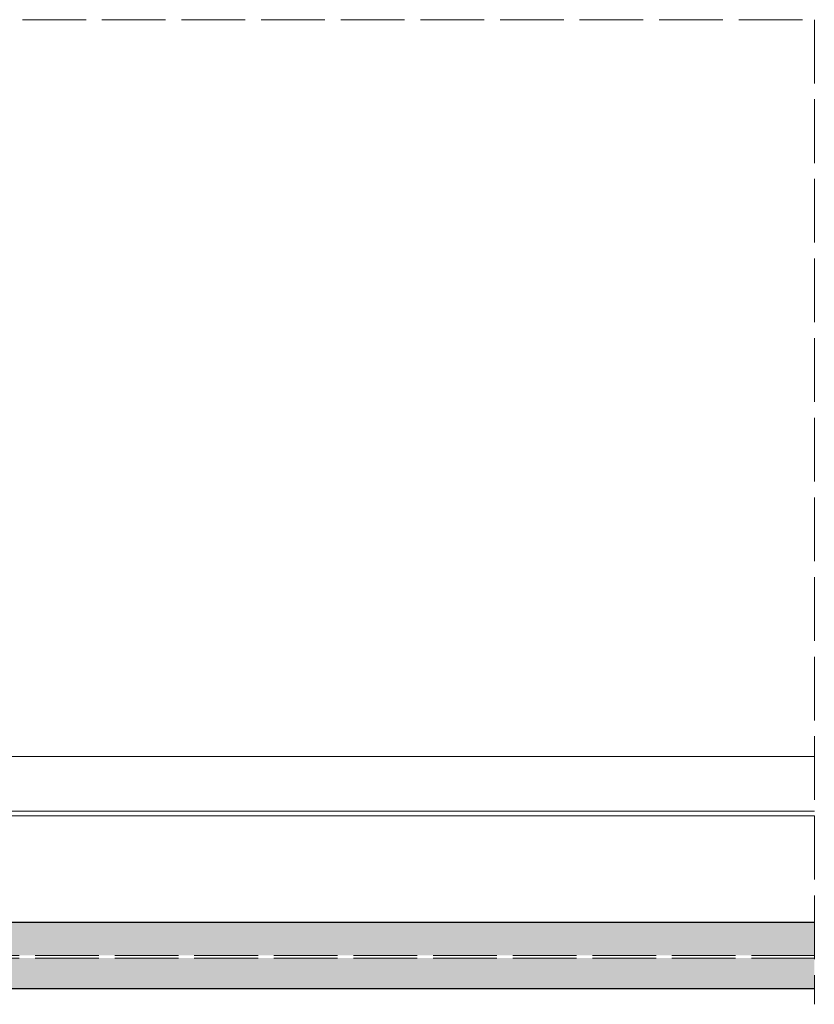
# Model space of a CAD drawing. Header units: millimetres. Extents: x 1525 to 3128, y 652 to 1560.
# Tile 9 of 9: x 2978 to 3128, y 1375 to 1560. Entities that reach past the tile are written whole.
import ezdxf

# ---------------------------------------------------------------- set-up
doc = ezdxf.new("R2010")
doc.units = ezdxf.units.MM
doc.linetypes.add('ACAD_ISO02W100', pattern=[15, 12, -3])
for name, color, linetype, lineweight in [('_RIGIPS PROFIL', 7, 'Continuous', 18), ('KRESKOWANIE', 7, 'Continuous', 9), ('PRZERYWANA', 7, 'ACAD_ISO02W100', 9)]:
    doc.layers.add(name, color=color, linetype=linetype, lineweight=lineweight)

msp = doc.modelspace()

# ---------------------------------------------------------------- hatches: boundary and pattern name
at = {"layer": 'KRESKOWANIE'}
h = msp.add_hatch(dxfattribs=at)
h.set_pattern_fill('AR-SAND', color=256, scale=0.1, style=0)
h.paths.add_polyline_path([(3127.58, 1390.27), (2927.58, 1390.27), (2927.58, 1384.55), (2935.75, 1384.55), (2935.75, 1384.05), (3127.58, 1384.05)])
h.paths.add_polyline_path([(3127.58, 1383.55), (2935.75, 1383.55), (2935.75, 1381.16), (2939.14, 1377.77), (3127.58, 1377.77)])

# ---------------------------------------------------------------- linework, layer by layer
for p, q in [((3127.58, 1390.27), (2927.58, 1390.27)), ((3127.58, 1377.77), (2937.62, 1377.77))]:
    msp.add_line(p, q)
at = {"layer": '_RIGIPS PROFIL', "lineweight": 9}
for p, q in [((2923.6, 1421.55), (3127.58, 1421.55)), ((2923.85, 1410.38), (3127.58, 1410.38)), ((2926.85, 1411.22), (3127.58, 1411.22))]:
    msp.add_line(p, q, dxfattribs=at)
at = {"layer": 'PRZERYWANA'}
for p, q in [((2603.35, 1560.34), (3127.58, 1560.34)), ((3127.58, 1560.34), (3127.58, 1374.85))]:
    msp.add_line(p, q, dxfattribs=at)
at = {"layer": 'PRZERYWANA', "lineweight": 9}
for p, q in [((2935.75, 1384.05), (3127.58, 1384.05)), ((2935.75, 1383.55), (3127.58, 1383.55))]:
    msp.add_line(p, q, dxfattribs=at)

doc.saveas('drawing.dxf')
